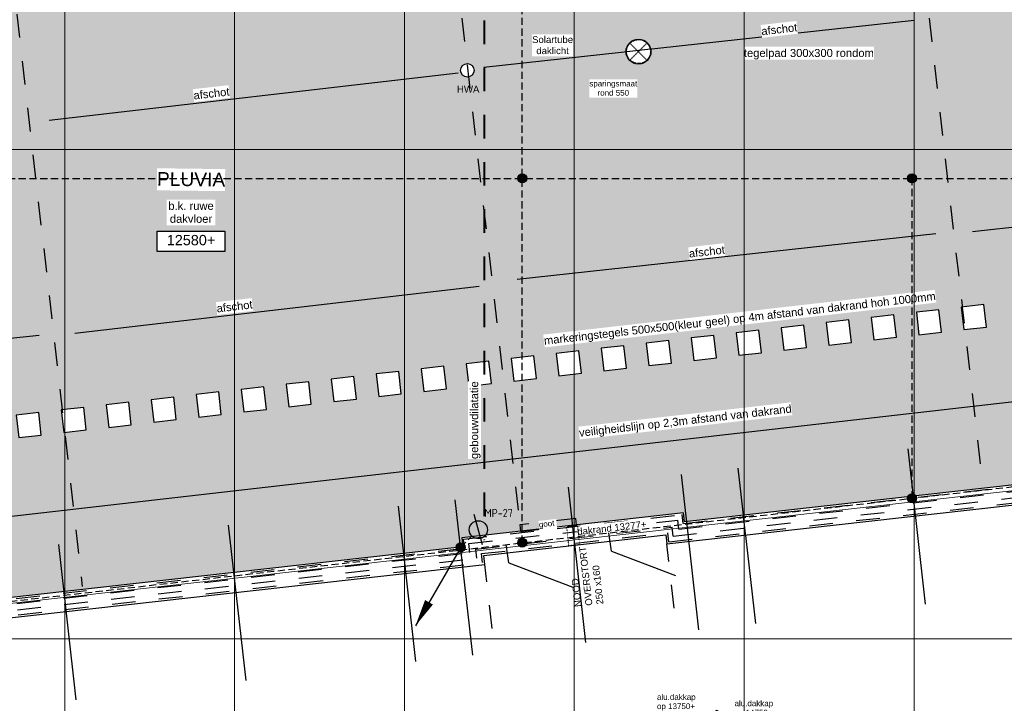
# Model space of a CAD drawing. Extents: x -38005 to 156061, y -31182 to 68140.
# Tile 25 of 48: x 38393 to 60130, y 1984 to 17072. Entities that reach past the tile are written whole.
import ezdxf
from ezdxf.enums import TextEntityAlignment as Align

# ---------------------------------------------------------------- set-up
doc = ezdxf.new("R2010")
doc.units = 0
doc.header["$LTSCALE"] = 50
doc.set_wipeout_variables(frame=1)
for name, pattern in [('HIDDEN2', [4.7625, 3.175, -1.5875]), ('STYLE_01', [0.41664, 0.20828, -0.20836]), ('STYLE_11', [5, 3.888855, -0.416718, 0.277786, -0.416641]), ('STYLE_13', [0.196838, 0.039368, -0.157471])]:
    doc.linetypes.add(name, pattern=pattern)
doc.layers.get('0').update_dxf_attribs({"linetype": 'CONTINUOUS'})
for name, color, linetype in [('AB$1A---_ATTRIB050', 8, 'CONTINUOUS'), ('AL$1A---_ALGEMEEN', 8, 'CONTINUOUS'), ('AM$1A---_ARCERING', 8, 'CONTINUOUS'), ('AT$1A---_TEKST025', 8, 'CONTINUOUS'), ('AT$1A---_TEKST035', 8, 'CONTINUOUS'), ('AT$1A---_TEKST070', 8, 'CONTINUOUS'), ('AT$1A---_TEKST100', 8, 'CONTINUOUS'), ('BOUWKUNDIG', 8, 'CONTINUOUS'), ('EL6121--', 3, 'CONTINUOUS')]:
    doc.layers.add(name, color=color, linetype=linetype)
doc.layers.add('stramienen', color=1, linetype='CONTINUOUS', lineweight=15)
doc.styles.add('Arial', font='ARIAL.TTF')
doc.styles.add('BURO-018', font='ISO.shx', dxfattribs={"height": 90})
doc.styles.add('ISO18', font='iso', dxfattribs={"height": 180})
doc.styles.get("Standard").update_dxf_attribs({"font": 'ISOCP'})

# ---------------------------------------------------------------- blocks, each defined once
blk = doc.blocks.new('E00169')
at = {"color": 0, "linetype": 'Continuous'}
blk.add_line((0, 0), (-5, -8.66), dxfattribs=at)
at = {"color": 0, "const_width": 0.5}
blk.add_lwpolyline([(-0.25, 0, 1), (0.25, 0, 1)], format="xyb", close=True, dxfattribs=at)
at = {"color": 0, "linetype": 'Continuous'}
blk.add_lwpolyline([(-5, -8.66, 0, 1, 0), (-3.5, -6.06, 1, 1, 0)], format="xyseb", dxfattribs=at)
blk.add_circle((0, 0), 0.5, dxfattribs=at)
blk = doc.blocks.new('solatube 550')
at = {"color": 0}
blk.add_wipeout([(194, 194), (199, 190), (204, 185), (208, 180), (213, 174), (217, 169), (221, 164), (225, 158), (229, 153), (232, 147), (236, 141), (239, 136), (243, 130), (246, 124), (249, 118), (251, 111), (254, 105), (257, 99), (259, 93), (261, 86), (263, 80), (265, 73), (267, 67), (268, 60), (270, 54), (271, 47), (272, 40), (273, 34), (274, 27), (274, 20), (275, 13), (275, 7), (275, 0), (275, -7), (275, -13), (274, -20), (274, -27), (273, -34), (272, -40), (271, -47), (270, -54), (268, -60), (267, -67), (265, -73), (263, -80), (261, -86), (259, -93), (257, -99), (254, -105), (251, -111), (249, -118), (246, -124), (243, -130), (239, -136), (236, -141), (232, -147), (229, -153), (225, -158), (221, -164), (217, -169), (213, -174), (208, -180), (204, -185), (199, -190), (194, -194), (190, -199), (185, -204), (180, -208), (174, -213), (169, -217), (164, -221), (158, -225), (153, -229), (147, -232), (141, -236), (136, -239), (130, -243), (124, -246), (118, -249), (111, -251), (105, -254), (99, -257), (93, -259), (86, -261), (80, -263), (73, -265), (67, -267), (60, -268), (54, -270), (47, -271), (40, -272), (34, -273), (27, -274), (20, -274), (13, -275), (7, -275), (0, -275), (-7, -275), (-13, -275), (-20, -274), (-27, -274), (-34, -273), (-40, -272), (-47, -271), (-54, -270), (-60, -268), (-67, -267), (-73, -265), (-80, -263), (-86, -261), (-93, -259), (-99, -257), (-105, -254), (-111, -251), (-118, -249), (-124, -246), (-130, -243), (-136, -239), (-141, -236), (-147, -232), (-153, -229), (-158, -225), (-164, -221), (-169, -217), (-174, -213), (-180, -208), (-185, -204), (-190, -199), (-194, -194), (-199, -190), (-204, -185), (-208, -180), (-213, -174), (-217, -169), (-221, -164), (-225, -158), (-229, -153), (-232, -147), (-236, -141), (-239, -136), (-243, -130), (-246, -124), (-249, -118), (-251, -111), (-254, -105), (-257, -99), (-259, -93), (-261, -86), (-263, -80), (-265, -73), (-267, -67), (-268, -60), (-270, -54), (-271, -47), (-272, -40), (-273, -34), (-274, -27), (-274, -20), (-275, -13), (-275, -7), (-275, 0), (-275, 7), (-275, 13), (-274, 20), (-274, 27), (-273, 34), (-272, 40), (-271, 47), (-270, 54), (-268, 60), (-267, 67), (-265, 73), (-263, 80), (-261, 86), (-259, 93), (-257, 99), (-254, 105), (-251, 111), (-249, 118), (-246, 124), (-243, 130), (-239, 136), (-236, 141), (-232, 147), (-229, 153), (-225, 158), (-221, 164), (-217, 169), (-213, 174), (-208, 180), (-204, 185), (-199, 190), (-194, 194), (-190, 199), (-185, 204), (-180, 208), (-174, 213), (-169, 217), (-164, 221), (-158, 225), (-153, 229), (-147, 232), (-141, 236), (-136, 239), (-130, 243), (-124, 246), (-118, 249), (-111, 251), (-105, 254), (-99, 257), (-93, 259), (-86, 261), (-80, 263), (-73, 265), (-67, 267), (-60, 268), (-54, 270), (-47, 271), (-40, 272), (-34, 273), (-27, 274), (-20, 274), (-13, 275), (-7, 275), (0, 275), (7, 275), (13, 275), (20, 274), (27, 274), (34, 273), (40, 272), (47, 271), (54, 270), (60, 268), (67, 267), (73, 265), (80, 263), (86, 261), (93, 259), (99, 257), (105, 254), (111, 251), (118, 249), (124, 246), (130, 243), (136, 239), (141, 236), (147, 232), (153, 229), (158, 225), (164, 221), (169, 217), (174, 213), (180, 208), (185, 204), (190, 199)], dxfattribs=at).dxf.layer = 'AL$1A---_ALGEMEEN'
at = {"layer": 'AL$1A---_ALGEMEEN', "color": 0, "linetype": 'STYLE_01'}
for p, q in [((-187, -187), (187, 187)), ((187, -187), (-187, 187))]:
    blk.add_line(p, q, dxfattribs=at)
at = {"layer": 'AL$1A---_ALGEMEEN', "color": 0}
blk.add_circle((0, 0), 275, dxfattribs=at)
at = {"layer": 'AL$1A---_ALGEMEEN', "color": 0, "linetype": 'STYLE_01'}
blk.add_circle((0, 0), 265, dxfattribs=at)
blk = doc.blocks.new('hwa dak')
at = {"layer": 'AT$1A---_TEKST100', "insert": (19, -340), "char_height": 151.52, "attachment_point": 2, "line_spacing_factor": 0.967741, "style": 'Arial'}
blk.add_mtext('{\\C256;\\lHWA}', dxfattribs=at)
at = {"color": 0}
blk.add_wipeout([(52, 141), (55, 139), (59, 138), (62, 137), (65, 135), (69, 133), (72, 132), (75, 130), (78, 128), (81, 126), (84, 124), (87, 122), (90, 120), (93, 117), (96, 115), (99, 113), (102, 110), (104, 108), (107, 105), (110, 102), (112, 100), (114, 97), (117, 94), (119, 91), (121, 88), (123, 85), (125, 82), (127, 79), (129, 76), (131, 73), (133, 69), (135, 66), (136, 63), (138, 60), (139, 56), (140, 53), (142, 49), (143, 46), (144, 42), (145, 39), (146, 35), (147, 32), (147, 28), (148, 24), (149, 21), (149, 17), (149, 13), (150, 10), (150, 6), (150, 2), (150, -1), (150, -5), (150, -9), (149, -12), (149, -16), (149, -20), (148, -23), (148, -27), (147, -31), (146, -34), (145, -38), (144, -41), (143, -45), (142, -48), (141, -52), (139, -55), (138, -59), (137, -62), (135, -65), (133, -69), (132, -72), (130, -75), (128, -78), (126, -81), (124, -84), (122, -87), (120, -90), (117, -93), (115, -96), (113, -99), (110, -102), (108, -104), (105, -107), (102, -110), (100, -112), (97, -114), (94, -117), (91, -119), (88, -121), (85, -123), (82, -125), (79, -127), (76, -129), (73, -131), (69, -133), (66, -135), (63, -136), (60, -138), (56, -139), (53, -140), (49, -142), (46, -143), (42, -144), (39, -145), (35, -146), (32, -147), (28, -147), (24, -148), (21, -149), (17, -149), (13, -149), (10, -150), (6, -150), (2, -150), (-1, -150), (-5, -150), (-9, -150), (-12, -149), (-16, -149), (-20, -149), (-23, -148), (-27, -148), (-31, -147), (-34, -146), (-38, -145), (-41, -144), (-45, -143), (-48, -142), (-52, -141), (-55, -139), (-59, -138), (-62, -137), (-65, -135), (-69, -133), (-72, -132), (-75, -130), (-78, -128), (-81, -126), (-84, -124), (-87, -122), (-90, -120), (-93, -117), (-96, -115), (-99, -113), (-102, -110), (-104, -108), (-107, -105), (-110, -102), (-112, -100), (-114, -97), (-117, -94), (-119, -91), (-121, -88), (-123, -85), (-125, -82), (-127, -79), (-129, -76), (-131, -73), (-133, -69), (-135, -66), (-136, -63), (-138, -60), (-139, -56), (-140, -53), (-142, -49), (-143, -46), (-144, -42), (-145, -39), (-146, -35), (-147, -32), (-147, -28), (-148, -24), (-149, -21), (-149, -17), (-149, -13), (-150, -10), (-150, -6), (-150, -2), (-150, 1), (-150, 5), (-150, 9), (-149, 12), (-149, 16), (-149, 20), (-148, 23), (-148, 27), (-147, 31), (-146, 34), (-145, 38), (-144, 41), (-143, 45), (-142, 48), (-141, 52), (-139, 55), (-138, 59), (-137, 62), (-135, 65), (-133, 69), (-132, 72), (-130, 75), (-128, 78), (-126, 81), (-124, 84), (-122, 87), (-120, 90), (-117, 93), (-115, 96), (-113, 99), (-110, 102), (-108, 104), (-105, 107), (-102, 110), (-100, 112), (-97, 114), (-94, 117), (-91, 119), (-88, 121), (-85, 123), (-82, 125), (-79, 127), (-76, 129), (-73, 131), (-69, 133), (-66, 135), (-63, 136), (-60, 138), (-56, 139), (-53, 140), (-49, 142), (-46, 143), (-42, 144), (-39, 145), (-35, 146), (-32, 147), (-28, 147), (-24, 148), (-21, 149), (-17, 149), (-13, 149), (-10, 150), (-6, 150), (-2, 150), (1, 150), (5, 150), (9, 150), (12, 149), (16, 149), (20, 149), (23, 148), (27, 148), (31, 147), (34, 146), (38, 145), (41, 144), (45, 143), (48, 142)], dxfattribs=at).dxf.layer = 'AL$1A---_ALGEMEEN'
at = {"layer": 'AL$1A---_ALGEMEEN', "color": 0}
blk.add_circle((0, 0), 150, dxfattribs=at)
blk = doc.blocks.new('peilmaat plg klein')
at = {"layer": 'AL$1A---_ALGEMEEN', "color": 0, "flags": 1}
for tag, p in [('onderdeel', (-750, -634)), ('patchnr', (-750, -1043)), ('toestelnr', (-750, -1452))]:
    blk.add_attdef(tag, p, '', height=227, dxfattribs=at)
at = {"color": 0}
blk.add_wipeout([(-750, 225), (750, 225), (750, -225), (-750, -225)], dxfattribs=at).dxf.layer = 'AL$1A---_ALGEMEEN'
at = {"layer": 'AL$1A---_ALGEMEEN', "color": 0}
blk.add_lwpolyline([(-750, 225), (750, 225), (750, -225), (-750, -225)], close=True, dxfattribs=at)
at = {"layer": 'AL$1A---_ALGEMEEN', "color": 0, "style": 'Arial'}
blk.add_attdef('peil', text='', height=227, dxfattribs=at).set_placement((0, 141), align=Align.TOP_CENTER)
blk = doc.blocks.new('Group-25')
at = {"layer": 'AL$1A---_ALGEMEEN', "color": 0}
for p, q in [((2003.4684, -24309.7582), (1618.4488, -20881.3096)), ((-2999.0853, -24871.5521), (-3384.1049, -21443.1035)), ((-1746.4594, -24730.8804), (-2131.479, -21302.4318)), ((-5496.3871, -25152.0026), (-5881.4068, -21723.554)), ((-9246.3149, -25573.1249), (-9631.3346, -22144.6762)), ((-9246.3149, -25573.1249), (-9631.3346, -22144.6762)), ((-7993.689, -25432.4532), (-8378.7086, -22004.0046)), ((-12996.2427, -25994.2471), (-13381.2623, -22565.7984)), ((-16746.1705, -26415.3693), (-17131.1901, -22986.9206))]:
    blk.add_line(p, q, dxfattribs=at)
blk = doc.blocks.new('tegel 500x500')
at = {"color": 0}
blk.add_wipeout([(-250, 250), (250, 250), (250, -250), (-250, -250)], dxfattribs=at).dxf.layer = 'AL$1A---_ALGEMEEN'
at = {"layer": 'AL$1A---_ALGEMEEN', "color": 0}
blk.add_lwpolyline([(-250, 250), (250, 250), (250, -250), (-250, -250)], close=True, dxfattribs=at)
blk = doc.blocks.new('Group-26')
at = {"layer": 'AL$1A---_ALGEMEEN', "color": 0, "xscale": -1, "rotation": 96.52000000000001}
for p in [(2077, -18084), (3070, -17970), (89, -18311), (1083, -18197), (-904, -18425), (-2891, -18652), (-1898, -18538), (-4878, -18879), (-3885, -18765), (-6865, -19106), (-5872, -18992), (-8852, -19333), (-7859, -19219), (-10839, -19560), (-9846, -19446), (-12826, -19787), (-11833, -19674), (-14814, -20014), (-13820, -19901), (-16801, -20241), (-15807, -20128), (-17794, -20355)]:
    blk.add_blockref('tegel 500x500', p, dxfattribs=at)
blk = doc.blocks.new('Group-47')
at = {"layer": 'AM$1A---_ARCERING', "linetype": 'Continuous', "lineweight": 0}
for points in [[(-2319, -28816), (-2319, -27451), (-3049, -27029), (-3049, -28435), (-2319, -28857), (-2319, -28801)], [(-3723, -28385), (-3723, -28074), (-3453, -27917), (-2319, -28572), (-2319, -28856), (-3453, -28202)]]:
    blk.add_hatch(color=256, dxfattribs=at).paths.add_polyline_path(points)
at = {"layer": 'AL$1A---_ALGEMEEN', "color": 0}
for p, q in [((-4016, -27517), (-4700, -27122)), ((-4003, -27883), (-5011, -27302)), ((-5011, -27351), (-4003, -27932)), ((-3724, -27707), (-4035, -27528)), ((-4035, -27528), (-4035, -27577)), ((-3724, -27756), (-4035, -27577)), ((-3723, -28385), (-4988, -27655)), ((-3981, -27608), (-3981, -27925)), ((-3981, -27687), (-3724, -27836)), ((-3981, -27767), (-3724, -27915)), ((-3724, -27707), (-3724, -27755)), ((-3724, -27756), (-3724, -28074)), ((-3981, -27870), (-4003, -27883)), ((-4003, -27883), (-4003, -27932)), ((-3981, -27919), (-4003, -27932)), ((-3981, -27846), (-3725, -27993)), ((-3723, -28074), (-3981, -27925)), ((-3723, -28385), (-3723, -28074)), ((-3453, -28202), (-3723, -28385)), ((-2331, -28850), (-3453, -28202))]:
    blk.add_line(p, q, dxfattribs=at)
blk.add_solid([(-4988, -27655), (-3723, -28385), (-4989, -27363), (-3723, -28074)], dxfattribs=at)
at = {"color": 0, "lineweight": 5}
blk.add_wipeout([(-3047, -27841), (-3047, -27792), (-3459, -27554), (-3459, -27603)], dxfattribs=at).dxf.layer = 'AL$1A---_ALGEMEEN'
at = {"layer": 'AL$1A---_ALGEMEEN', "color": 0}
for p, q in [((-3459, -27195), (-4035, -27528)), ((-3459, -27554), (-3724, -27707)), ((-3724, -27756), (-3459, -27603)), ((-3459, -27554), (-3459, -27603)), ((-3459, -27603), (-3459, -27921)), ((-3724, -27837), (-3459, -27684)), ((-3724, -27915), (-3459, -27762)), ((-3725, -27993), (-3460, -27840)), ((-3723, -28074), (-3453, -27917)), ((-3453, -27917), (-3049, -28151)), ((-3453, -28202), (-3453, -27917))]:
    blk.add_line(p, q, dxfattribs=at)
at = {"color": 0, "lineweight": 5}
blk.add_wipeout([(-3074, -27781), (-3074, -27014), (-3075, -27013), (-3075, -27781)], dxfattribs=at).dxf.layer = 'AL$1A---_ALGEMEEN'
at = {"layer": 'AL$1A---_ALGEMEEN', "color": 0}
for p, q in [((-3075, -26918), (-3075, -27776)), ((-3049, -27029), (-3049, -27791)), ((-3049, -27029), (-2335, -27442)), ((-3075, -27416), (-3459, -27195)), ((-3047, -27792), (-3459, -27554)), ((-3459, -27603), (-3047, -27841)), ((-3459, -27684), (-3047, -27921)), ((-3459, -27762), (-3048, -27999)), ((-3047, -27792), (-3047, -28152)), ((-3460, -27840), (-3048, -28078))]:
    blk.add_line(p, q, dxfattribs=at)
blk.add_lwpolyline([(-1859, -27082), (-2604, -26651), (-3075, -26918), (-2326, -27351)], dxfattribs=at)
blk = doc.blocks.new('Group-48')
at = {"layer": 'AL$1A---_ALGEMEEN', "color": 0}
blk.add_blockref('Group-47', (0, 0), dxfattribs=at)
at = {"color": 0, "linetype": 'Continuous'}
blk.add_wipeout([(-5559, -30121), (-3598, -30125), (-3598, -29841), (-5559, -29837)], dxfattribs=at).dxf.layer = 'AL$1A---_ALGEMEEN'
at = {"layer": 'AL$1A---_ALGEMEEN', "color": 0}
for p, q in [((-2179, -26722), (-2179, -27061)), ((-3456, -26952), (-3456, -27381)), ((-3519, -29175), (-3519, -27839))]:
    blk.add_line(p, q, dxfattribs=at)
blk.add_solid([(-3519, -27839), (-3476, -27997), (-3561, -27997)], dxfattribs=at)
at = {"layer": 'AT$1A---_TEKST100', "insert": (-5559, -29885), "char_height": 176.78, "attachment_point": 1, "rotation": 359.8821, "line_spacing_factor": 0.967741, "style": 'Arial'}
blk.add_mtext('{\\C256;\\lisometrie dakrand}', dxfattribs=at)
at = {"color": 0, "linetype": 'Continuous'}
for points in [[(-3925, -26665), (-3024, -26665), (-3024, -26259), (-3925, -26259)], [(-5435, -27055), (-4534, -27055), (-4534, -26649), (-5435, -26649)], [(-5518, -28659), (-4079, -28662), (-4079, -28297), (-5517, -28294)], [(-5518, -29239), (-4199, -29242), (-4198, -28877), (-5517, -28874)]]:
    blk.add_wipeout(points, dxfattribs=at).dxf.layer = 'AL$1A---_ALGEMEEN'
at = {"layer": 'AL$1A---_ALGEMEEN', "color": 0}
for p, q in [((-4579, -26981), (-4579, -27401)), ((-3999, -28561), (-3999, -28141)), ((-4219, -28561), (-3999, -28561)), ((-4239, -29175), (-3519, -29175))]:
    blk.add_line(p, q, dxfattribs=at)
blk.add_solid([(-3999, -28141), (-3956, -28299), (-4041, -28299)], dxfattribs=at)
at = {"layer": 'AT$1A---_TEKST100', "char_height": 126.27, "attachment_point": 1, "line_spacing_factor": 0.967741, "style": 'Arial'}
for s, insert in [('{\\C256;\\lalu.dakkap \\Pop 13750+}', (-3925, -26293)), ('{\\C256;\\lalu.dakkap \\Pop 13277+}', (-5435, -26683))]:
    blk.add_mtext(s, dxfattribs=dict(at, insert=insert))
at = {"layer": 'AT$1A---_TEKST100', "char_height": 113.64, "attachment_point": 1, "rotation": 359.8821, "line_spacing_factor": 0.967741, "style": 'Arial'}
for s, insert in [('{\\C256;\\lbitumen opgezet tot \\Plagenmaat13217+}', (-5517, -28325)), ('{\\C256;\\lmetselwerk tot \\Plagenmaat 13690+}', (-5517, -28905))]:
    blk.add_mtext(s, dxfattribs=dict(at, insert=insert))
at = {"color": 0, "linetype": 'Continuous'}
blk.add_wipeout([(-2214, -26805), (-1313, -26805), (-1313, -26399), (-2214, -26399)], dxfattribs=at).dxf.layer = 'AL$1A---_ALGEMEEN'
at = {"layer": 'AT$1A---_TEKST100', "insert": (-2214, -26433), "char_height": 126.27, "attachment_point": 1, "line_spacing_factor": 0.967741, "style": 'Arial'}
blk.add_mtext('{\\C256;\\lalu.dakkap \\Pop 14750+}', dxfattribs=at)
blk = doc.blocks.new('noodoverstort 420')
at = {"layer": 'AL$1A---_ALGEMEEN', "color": 0, "linetype": 'STYLE_13'}
blk.add_lwpolyline([(-400, 120), (20, 120), (20, -120), (-400, -120)], close=True, dxfattribs=at)
at = {"layer": 'AT$1A---_TEKST100', "insert": (-1763, 144), "char_height": 151.52, "attachment_point": 1, "line_spacing_factor": 0.967741, "style": 'Arial'}
blk.add_mtext('{\\C256;\\lNOOD\\POVERSTORT\\P250 x160}', dxfattribs=at)
blk = doc.blocks.new('Group-49')
at = {"layer": 'AL$1A---_ALGEMEEN', "color": 0, "rotation": 96.4020709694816}
blk.add_blockref('noodoverstort 420', (-5796, -22609), dxfattribs=at)
blk = doc.blocks.new('200254 W 213 09-03-2007')
at = {"layer": 'AM$1A---_ARCERING', "linetype": 'Continuous', "lineweight": 0}
blk.add_hatch(color=9, dxfattribs=at).paths.add_polyline_path([(20519.87, 3945.85), (20519.87, 3526.05), (20168.06, 3525.49), (19424.07, 3526.05), (19424.07, 3945.85), (19233.75, 3945.85), (19233.75, 3346.25), (18987.13, 3346.24), (18987.13, 3267.64), (18955.33, 3267.64), (18955.33, 3009.54), (19478.27, 3068.27), (19479.08, 3061.62), (19565.7, 3071.35), (19564.89, 3078), (19997.73, 3126.6), (19997.29, 3130.53), (20095.18, 3141.59), (20095.64, 3137.6), (20528.41, 3186.2), (20529.15, 3179.54), (20615.71, 3189.27), (20614.96, 3195.92), (21016.33, 3240.99), (21016.33, 3945.85), (20717.81, 3945.85), (20717.81, 3736.65), (20608.05, 3736.65), (20608.05, 3945.85)])
blk.add_wipeout([(21025.13, 3954.65), (21025.13, 3233.13), (20624.68, 3188.16), (20625.52, 3180.71), (20605.21, 3178.43), (20605.62, 3174.85), (20542.15, 3167.72), (20541.78, 3171.3), (20521.47, 3169.02), (20520.64, 3176.48), (20087.84, 3127.87), (20087.4, 3131.85), (20007.01, 3122.82), (20007.46, 3118.85), (19987.91, 3116.65), (19987.91, 3125.5), (19997.73, 3126.6), (19997.3, 3130.58), (20095.18, 3141.59), (20095.64, 3137.6), (20528.41, 3186.2), (20529.15, 3179.54), (20615.71, 3189.27), (20614.96, 3195.92), (21016.33, 3240.99), (21016.32, 3945.85), (20519.87, 3945.85), (20519.87, 3526.05), (20511.07, 3526.05), (19987.91, 3526.05), (19987.91, 3534.85), (20511.07, 3534.85), (20511.07, 3954.65)]).dxf.layer = 'AL$1A---_ALGEMEEN'
at = {"layer": 'AL$1A---_ALGEMEEN'}
for p, q in [((20407.73, 3287.09), (20222.73, 3265.6)), ((20021.73, 3244.74), (20206.59, 3264.86))]:
    blk.add_line(p, q, dxfattribs=at)
at = {"layer": 'AL$1A---_ALGEMEEN', "linetype": 'STYLE_01'}
for p, q in [((20093.08, 3134.44), (20520.87, 3182.48)), ((20095.23, 3136.91), (20527.87, 3185.5)), ((20090.63, 3131.37), (20521.18, 3179.72)), ((20088.64, 3128.87), (20521.43, 3177.47)), ((19997.99, 3130.02), (20094.6, 3140.87)), ((20095.04, 3136.89), (20094.6, 3140.87)), ((20000.45, 3128.06), (20092.64, 3138.41)), ((20003.52, 3125.61), (20090.19, 3135.34)), ((20090.63, 3131.37), (20090.19, 3135.34)), ((20093.08, 3134.44), (20092.64, 3138.41)), ((20006.02, 3123.61), (20088.19, 3132.84)), ((20088.64, 3128.87), (20088.19, 3132.84)), ((19998.43, 3126.1), (19997.99, 3130.02)), ((20000.89, 3124.09), (20000.45, 3128.06)), ((20003.97, 3121.63), (20003.52, 3125.61)), ((20006.46, 3119.64), (20006.02, 3123.61))]:
    blk.add_line(p, q, dxfattribs=at)
at = {"layer": 'AL$1A---_ALGEMEEN'}
for points in [[(20006.95, 3338.38), (20014.68, 3341.35), (20015.13, 3337.09)], [(20021.73, 3244.74), (20029.46, 3247.71), (20029.91, 3243.44)], [(20005, 3241.51), (19997.27, 3238.55), (19996.82, 3242.81)]]:
    blk.add_solid(points, dxfattribs=at)
blk.add_wipeout([(19987.91, 3534.85), (19987.91, 3526.05), (19424.07, 3526.05), (19424.07, 3945.85), (19233.75, 3945.85), (19233.75, 3346.25), (19225.85, 3346.25), (19225.85, 3346.24), (18987.13, 3346.24), (18987.13, 3267.64), (18955.33, 3267.64), (18955.33, 3009.54), (19478.43, 3068.3), (19479.17, 3061.63), (19565.7, 3071.35), (19564.95, 3078.01), (19987.91, 3125.5), (19987.91, 3116.65), (19574.68, 3070.24), (19575.51, 3062.78), (19555.21, 3060.5), (19555.61, 3056.93), (19492.19, 3049.81), (19491.79, 3053.38), (19471.5, 3051.1), (19470.64, 3058.56), (18946.53, 2999.7), (18946.53, 3276.44), (18978.33, 3276.44), (18978.33, 3355.04), (19224.95, 3355.04), (19224.95, 3954.65), (19432.87, 3954.65), (19432.87, 3534.85)]).dxf.layer = 'AL$1A---_ALGEMEEN'
for p, q in [((19995.65, 3335.77), (19815.07, 3314.8)), ((20005, 3241.51), (19826.45, 3220.78)), ((19622.73, 3199.63), (19810.73, 3220.09))]:
    blk.add_line(p, q, dxfattribs=at)
at = {"layer": 'AL$1A---_ALGEMEEN', "linetype": 'STYLE_01'}
for p, q in [((19572.87, 3078.25), (19998.44, 3126.04)), ((19573.12, 3076.05), (20000.89, 3124.09)), ((19573.37, 3073.28), (20003.97, 3121.63)), ((19573.73, 3071.04), (20006.46, 3119.64))]:
    blk.add_line(p, q, dxfattribs=at)
at = {"layer": 'AL$1A---_ALGEMEEN', "flags": 128}
for points in [[(19574.68, 3070.24), (20007.46, 3118.85), (20007.01, 3122.82), (20087.4, 3131.85), (20087.84, 3127.87), (20520.64, 3176.48), (20521.47, 3169.02), (20541.78, 3171.3), (20542.15, 3167.72), (20605.62, 3174.85), (20605.21, 3178.43), (20625.52, 3180.71), (20624.68, 3188.16), (21025.13, 3233.13), (21025.13, 3954.65), (20511.07, 3954.65), (20511.07, 3534.85), (19432.87, 3534.85)], [(19424.07, 3526.05), (20511.07, 3526.05), (20519.87, 3526.05), (20519.87, 3945.85), (21016.32, 3945.85), (21016.33, 3240.99), (20614.96, 3195.92), (20615.71, 3189.27), (20529.15, 3179.54), (20528.41, 3186.2), (20095.64, 3137.6), (20095.18, 3141.59), (19997.3, 3130.58), (19997.73, 3126.6), (19564.95, 3078.01)]]:
    blk.add_lwpolyline(points, dxfattribs=at)
at = {"layer": 'AL$1A---_ALGEMEEN'}
blk.add_solid([(19995.65, 3335.77), (19987.92, 3332.8), (19987.47, 3337.06)], dxfattribs=at)
at = {"layer": 'stramienen', "linetype": 'STYLE_11', "ltscale": 50}
blk.add_line((18923.73, 3085.95), (21069.72, 3085.95), dxfattribs=at)
at = {"layer": 'AL$1A---_ALGEMEEN', "xscale": 0.02, "yscale": 0.02, "zscale": 0.02, "rotation": 90}
blk.add_blockref('solatube 550', (20075.3, 3345.23), dxfattribs=at)
at = {"layer": 'AL$1A---_ALGEMEEN', "xscale": 0.02, "yscale": 0.02, "zscale": 0.02}
blk.add_blockref('hwa dak', (19999.73, 3336.95), dxfattribs=at)
at = {"layer": 'AL$1A---_ALGEMEEN'}
ref = blk.add_blockref('peilmaat plg klein', (19877.73, 3261.47), dxfattribs=dict(at, xscale=0.02, yscale=0.02, zscale=0.02))
ref.add_attrib('peil', '12580+', dxfattribs={"layer": 'AB$1A---_ATTRIB050', "height": 4.546, "style": 'Arial'}).set_placement((19877.73, 3264.29), align=Align.TOP_CENTER)
blk.add_wipeout([(19867.04, 3268.57), (19888.42, 3268.57), (19888.42, 3279.93), (19867.04, 3279.93)]).dxf.layer = 'AL$1A---_ALGEMEEN'
blk.add_line((20006.95, 3338.38), (20196.95, 3359.07), dxfattribs=at)
at = {"layer": 'AL$1A---_ALGEMEEN', "xscale": 0.02, "yscale": 0.02, "zscale": 0.02}
blk.add_blockref('Group-25', (20161.97, 3587.45), dxfattribs=at)
at = {"layer": 'AT$1A---_TEKST035', "insert": (19877.73, 3274.25), "char_height": 3.5356, "attachment_point": 5, "line_spacing_factor": 0.967741, "style": 'Arial'}
blk.add_mtext('{\\C256;\\lb.k. ruwe \\Pdakvloer }', dxfattribs=at)
at = {"layer": 'AL$1A---_ALGEMEEN', "xscale": 0.02, "yscale": 0.02, "zscale": 0.02}
blk.add_blockref('Group-26', (20161.97, 3587.45), dxfattribs=at)
at = {"layer": 'AL$1A---_ALGEMEEN', "linetype": 'STYLE_01'}
for p, q in [((19781.92, 3527.32), (19829.72, 3109.12)), ((19978.4, 3525.63), (20023.23, 3133.44)), ((20006.95, 3525.61), (20006.95, 3129.61)), ((20007.35, 3525.61), (20007.35, 3129.7)), ((20184.73, 3525.51), (20227.13, 3154.54)), ((20091.05, 3099.5), (20087.86, 3127.9)), ((20010.65, 3090.5), (20007.47, 3118.85))]:
    blk.add_line(p, q, dxfattribs=at)
at = {"layer": 'AL$1A---_ALGEMEEN'}
blk.add_lwpolyline([(20557.97, 3487.95), (19385.97, 3487.95), (19385.97, 3907.75), (19271.95, 3907.75), (19271.95, 3307.75), (19025.23, 3307.75), (19025.23, 3280.7), (18993.13, 3280.7), (18993.13, 3048.07), (20978.25, 3275.06), (20978.25, 3907.75), (20759.97, 3907.75), (20760.09, 3702.45), (20557.97, 3702.45)], close=True, dxfattribs=at)
at = {"layer": 'AL$1A---_ALGEMEEN', "linetype": 'STYLE_01'}
blk.add_lwpolyline([(20023.23, 3133.44), (20047.93, 3136.22), (20047.61, 3139.1), (20022.9, 3136.32)], close=True, dxfattribs=at)
at = {"layer": 'stramienen', "linetype": 'STYLE_11', "ltscale": 50}
for p, q in [((19821.95, 2695.43), (19821.95, 4240.03)), ((19971.95, 2695.43), (19971.95, 4240.03)), ((18923.73, 3301.95), (21069.22, 3301.95))]:
    blk.add_line(p, q, dxfattribs=at)
at = {"layer": 'AL$1A---_ALGEMEEN', "xscale": 0.02, "yscale": 0.02, "zscale": 0.02}
blk.add_blockref('Group-48', (20161.97, 3587.45), dxfattribs=at)
for points in [[(20129.88, 3351.32), (20145.68, 3353.12), (20145.03, 3358.77), (20129.23, 3356.96)], [(20121.84, 3341.67), (20179.23, 3341.67), (20179.23, 3347.35), (20121.84, 3347.35)], [(19879.15, 3322.97), (19894.95, 3324.78), (19894.31, 3330.42), (19878.51, 3328.62)], [(19862.64, 3283.98), (19892.7, 3283.62), (19892.82, 3293.35), (19862.76, 3293.72)], [(20097.88, 3253.18), (20113.68, 3254.99), (20113.03, 3260.63), (20097.23, 3258.83)], [(19889.37, 3228.97), (19905.17, 3230.78), (19904.53, 3236.42), (19888.73, 3234.62)], [(20005.73, 3165.37), (20005.73, 3199.64), (20000.05, 3199.64), (20000.05, 3165.37)], [(20031.59, 3134), (20039.37, 3134.89), (20038.91, 3138.92), (20031.13, 3138.03)]]:
    blk.add_wipeout(points).dxf.layer = 'AL$1A---_ALGEMEEN'
at = {"linetype": 'Continuous'}
for points in [[(20028.31, 3343.12), (20046.43, 3343.12), (20046.43, 3352.85), (20028.31, 3352.85)], [(20053.58, 3324.94), (20074.75, 3324.94), (20074.75, 3333.05), (20053.58, 3333.05)], [(20033.88, 3214.65), (20206.8, 3234.42), (20206.16, 3240.06), (20033.24, 3220.3)], [(20049.39, 3174.02), (20143.21, 3184.74), (20142.56, 3190.39), (20048.74, 3179.66)], [(20048.55, 3130.74), (20079.05, 3134.17), (20078.5, 3139.01), (20048, 3135.58)]]:
    blk.add_wipeout(points, dxfattribs=at).dxf.layer = 'AL$1A---_ALGEMEEN'
at = {"layer": 'stramienen', "linetype": 'STYLE_11', "ltscale": 50}
for p, q in [((20121.95, 2695.43), (20121.95, 4240.03)), ((19896.95, 2737.41), (19896.95, 3963.01)), ((20046.95, 2737.41), (20046.95, 3963.01)), ((20196.95, 2737.41), (20196.95, 3963.01)), ((18888.74, 2999.55), (21031.95, 3240.24))]:
    blk.add_line(p, q, dxfattribs=at)
at = {"layer": 'AL$1A---_ALGEMEEN', "xscale": 0.02, "yscale": 0.02, "zscale": 0.02}
blk.add_blockref('Group-49', (20161.97, 3587.45), dxfattribs=at)
at = {"layer": 'AT$1A---_TEKST025', "insert": (20064.17, 3332.37), "char_height": 2.5254, "attachment_point": 2, "line_spacing_factor": 0.967741, "style": 'Arial'}
blk.add_mtext('{\\C256;\\lsparingsmaat\\Prond 550}', dxfattribs=at)
at = {"layer": 'AT$1A---_TEKST025', "insert": (20031.36, 3136.01), "char_height": 2.5254, "attachment_point": 4, "rotation": 6.52, "line_spacing_factor": 0.967741, "style": 'Arial'}
blk.add_mtext('{\\C256;\\lgoot }', dxfattribs=at)
at = {"layer": 'AT$1A---_TEKST035', "line_spacing_factor": 0.967741, "style": 'Arial'}
for s, insert, char_height, attachment_point, rotation in [('{\\C256;\\lafschot}', (20137.45, 3355.04), 3.5356, 5, 6.52), ('{\\C256;\\lafschot}', (19886.73, 3326.7), 3.5356, 5, 6.52), ('{\\C256;\\lafschot}', (20105.45, 3256.91), 3.5356, 5, 6.52), ('{\\C256;\\lafschot}', (19896.95, 3232.7), 3.5356, 5, 6.52), ('{\\C256;\\lmarkeringstegels 500x500(kleur geel) op 4m afstand van dakrand hoh 1000mm}', (20033.35, 3219.34), 3.5356, 1, 6.52), ('{\\C256;\\lgebouwdilatatie}', (20005.58, 3165.37), 3.5356, 7, 90), ('{\\C256;\\lveiligheidslijn op 2,3m afstand van dakrand}', (20048.85, 3178.71), 3.5356, 1, 6.52), ('{\\C256;\\ldakrand 13277+}', (20048.1, 3134.77), 3.0305, 1, 6.41)]:
    blk.add_mtext(s, dxfattribs=dict(at, insert=insert, char_height=char_height, attachment_point=attachment_point, rotation=rotation))
for s, insert, char_height, attachment_point in [('{\\C256;\\lSolartube\\Pdaklicht}', (20037.37, 3352.03), 3.0305, 2), ('{\\C256;\\ltegelpad 300x300 rondom}', (20121.84, 3346.39), 3.5356, 1)]:
    blk.add_mtext(s, dxfattribs=dict(at, insert=insert, char_height=char_height, attachment_point=attachment_point))
at = {"layer": 'AT$1A---_TEKST070', "insert": (19862.74, 3292.07), "char_height": 6.061, "attachment_point": 1, "rotation": 359.3036, "line_spacing_factor": 0.967741, "style": 'Arial'}
blk.add_mtext('{\\C256;\\lPLUVIA}', dxfattribs=at)
blk = doc.blocks.new('030201')
at = {"color": 0, "const_width": 0.5}
blk.add_lwpolyline([(-0.25, 0, 1), (0.25, 0, 1)], format="xyb", close=True, dxfattribs=at)
at = {"color": 0, "linetype": 'Continuous'}
blk.add_circle((0, 0), 0.5, dxfattribs=at)
at = {"color": 0, "linetype": 'Continuous', "style": 'BURO-018', "flags": 1}
blk.add_attdef('E_MATCODE', text='', height=1.8, dxfattribs=at).set_placement((0, 0), align=Align.MIDDLE)
blk = doc.blocks.new('E00438')
at = {"color": 0, "linetype": 'Continuous'}
blk.add_line((-0.87, -1.5), (0.87, 1.5), dxfattribs=at)
at = {"color": 0}
blk.add_circle((0, 0), 1, dxfattribs=at)
at = {"color": 0, "linetype": 'Continuous', "style": 'BURO-018', "flags": 1}
blk.add_attdef('E_MATCODE', text='', height=1.8, dxfattribs=at).set_placement((0, 0), align=Align.MIDDLE)
blk = doc.blocks.new('E00437')
at = {"color": 0}
for q in [(5.8, 6.54), (0, 0)]:
    blk.add_line((2.03, 0), q, dxfattribs=at)
at = {"color": 0, "linetype": 'Continuous', "style": 'BURO-018', "flags": 1}
blk.add_attdef('E_MATCODE', text='', height=1.8, dxfattribs=at).set_placement((0, 0), align=Align.MIDDLE)

msp = doc.modelspace()

# ---------------------------------------------------------------- block references
at = {"layer": 'BOUWKUNDIG', "xscale": 50, "yscale": 50, "zscale": 50}
msp.add_blockref('200254 W 213 09-03-2007', (-951711, -150893), dxfattribs=at)

# ---------------------------------------------------------------- next in the draw order: linework, layer by layer
at = {"layer": 'EL6121--', "color": 5, "linetype": 'HIDDEN2'}
for p, q in [((49487, 5527), (49487, 25459)), ((9794, 13571), (99218, 13571)), ((58092, 6511), (58092, 13571)), ((-4172, -610), (99218, 11214)), ((48129, 5426), (48377, 5674))]:
    msp.add_line(p, q, dxfattribs=at)

# ---------------------------------------------------------------- next in the draw order: block references
at = {"layer": 'EL6121--', "zscale": 200}
for name, p, xscale, yscale, rotation in [('030201', (49487, 13571), 200, 200, 270), ('030201', (58092, 13571), 200, 200, 270), ('030201', (58092, 6511), 200, 200, 270), ('E00437', (51396, 5745), 199.9999999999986, 200.0000000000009, 279.1504876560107), ('E00437', (49129, 5486), 199.9999999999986, 200.0000000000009, 279.1504876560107), ('030201', (49487, 5527), 200, 200, 270)]:
    msp.add_blockref(name, p, dxfattribs=dict(at, xscale=xscale, yscale=yscale, rotation=rotation))
at = {"layer": 'EL6121--'}
ref = msp.add_blockref('E00438', (48518, 5815), dxfattribs=dict(at, xscale=200.0000000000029, yscale=200, zscale=200, rotation=44.99999999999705))
ref.add_attrib('E_MATCODE', 'MP-27', dxfattribs={"layer": '0', "color": 1, "linetype": 'Continuous', "height": 180, "style": 'ISO18'}).set_placement((48968, 6184), align=Align.MIDDLE)
at = {"layer": 'EL6121--', "xscale": 200, "yscale": 200, "zscale": 200}
msp.add_blockref('E00169', (48129, 5426), dxfattribs=at)

doc.saveas('drawing.dxf')
